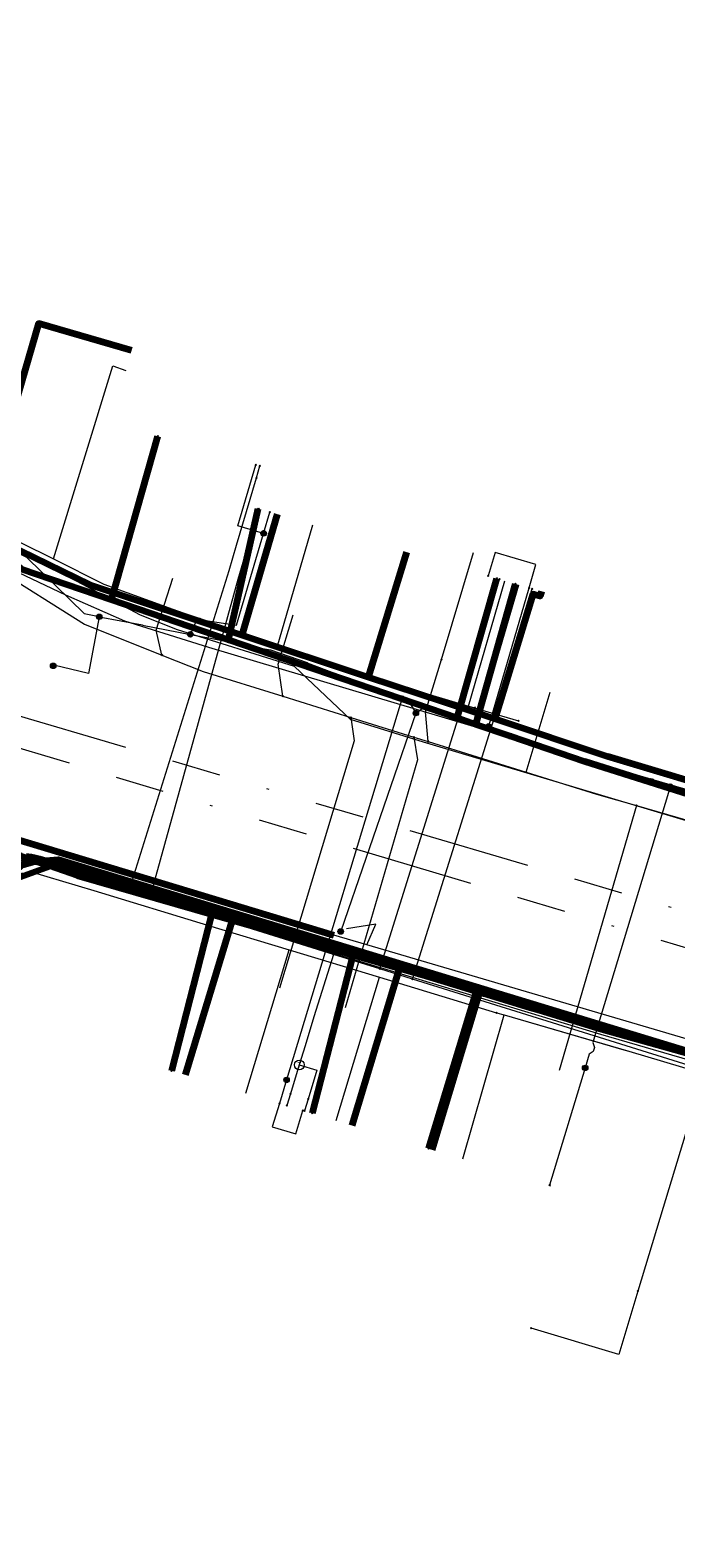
# Model space of a CAD drawing. Header units: metres. Extents: x 98902 to 136161, y 449037 to 499677.
# Tile 86 of 200: x 113505 to 113532, y 483146 to 483207. Entities that reach past the tile are written whole.
import ezdxf
from ezdxf.enums import TextEntityAlignment as Align
from ezdxf.lldxf.tags import DXFTag

# ---------------------------------------------------------------- set-up
doc = ezdxf.new("R2010")
doc.units = ezdxf.units.M
doc.linetypes.add('RI-OVERIG', pattern=[17, 5, -2, 2, -2, 0, -2, 2, -2])
for name, color, linetype, lineweight in [('B-WE-KL-DATA-G', 90, 'KL-DATA-N', 18), ('B-WE-KL-DATA_DUCT-G', 90, 'Continuous', 100), ('B-WE-KL-DATA_HULPSTUK-S', 90, 'Continuous', 25), ('B-WE-KL-DATA_KABELBED-G', 90, 'Continuous', 100), ('B-WE-KL-ET_LS-G', 190, 'KL-LS-N', 18), ('B-WE-KL-ET_LS_HULPSTUK-S', 190, 'Continuous', 25), ('B-WE-KL-ET_LS_MANTELBUIS-G', 190, 'Continuous', 100), ('B-WE-KL-ET_MS-G', 130, 'KL-MS-N', 18), ('B-WE-KL-GAS_LD-G', 50, 'KL-GAS-LD-N', 18), ('B-WE-KL-GAS_LD_HULPSTUK-S', 50, 'Continuous', 25), ('B-WE-KL-WATER-G', 170, 'KL-WATER-N', 18), ('B-WE-KL-WATER_HULPSTUK-S', 170, 'Continuous', 25), ('B-WE-RI-VRIJVERVAL-G', 210, 'RI-OVERIG', 18)]:
    doc.layers.add(name, color=color, linetype=linetype, lineweight=lineweight)
doc.styles.add('NLCS-ISO', font='NLCS-ISO.ttf')
doc.styles.get("Standard").update_dxf_attribs({"font": 'arial.ttf'})
tags = doc.linetypes.add('KL-DATA-N', pattern='A,4,-1,[101,NLCS.SHX,S=0.5,R=0,X=0,Y=0],-1,4,-1,["D",Standard,S=1,R=0,X=-0.25,Y=-0.5],-1.5', length=12.5).pattern_tags.tags
tags[18] = DXFTag(74, 10)
tags = doc.linetypes.add('KL-GAS-LD-N', pattern='A,4,-1,[69,NLCS.SHX,S=0.5,R=0,X=0,Y=0],-1,4,-1,["L",Standard,S=1,R=0,X=0.25,Y=-0.5],-2', length=13).pattern_tags.tags
tags[18] = DXFTag(74, 10)
tags = doc.linetypes.add('KL-LS-N', pattern='A,4,-1,[103,NLCS.SHX,S=0.75,R=0,X=0,Y=0],-1,4,-1,["L",Standard,S=1,R=0,X=0,Y=-0.5],-2', length=13).pattern_tags.tags
tags[18] = DXFTag(74, 10)
tags = doc.linetypes.add('KL-MS-N', pattern='A,4,-1,[103,NLCS.SHX,S=0.75,R=0,X=0,Y=0],-1,4,-1,["M",Standard,S=1,R=0,X=0,Y=-0.5],-2', length=13).pattern_tags.tags
tags[18] = DXFTag(74, 10)
doc.linetypes.add('KL-WATER-N', pattern='A,7,-0.5,[168,NLCS.SHX,S=0.75,R=0,X=0.75,Y=0],-2', length=9.5)

# ---------------------------------------------------------------- blocks, each defined once
blk = doc.blocks.new('SKL-WTB_HULP_OVERIG-SO')
at = {"color": 0, "linetype": 'ByBlock', "lineweight": 18}
for points in [[(-0.14, 0.14), (0.14, -0.14)], [(0.14, 0.14), (-0.14, -0.14)]]:
    blk.add_lwpolyline(points, dxfattribs=at)
at = {"color": 0, "linetype": 'ByBlock', "lineweight": 18, "style": 'NLCS-ISO', "flags": 1}
for tag, p in [('TYPE', (1.5, 0)), ('OMSCHRIJVING', (1.5, -3)), ('LABEL', (1.5, -1.5))]:
    blk.add_attdef(tag, p, '', height=1, dxfattribs=at)
blk = doc.blocks.new('SKL-WTB_HULP_T STUK-SO')
at = {"color": 0, "linetype": 'ByBlock', "lineweight": 18}
blk.add_circle((0, 0), 1, dxfattribs=at)
at = {"color": 0, "linetype": 'ByBlock', "lineweight": -2, "style": 'NLCS-ISO'}
blk.add_text('T', height=1, dxfattribs=at).set_placement((0, 0), align=Align.MIDDLE_CENTER)
at = {"color": 0, "linetype": 'ByBlock', "lineweight": 18, "style": 'NLCS-ISO', "flags": 1}
for tag, p in [('TYPE', (1.5, 0)), ('OMSCHRIJVING', (1.5, -3)), ('LABEL', (1.5, -1.5))]:
    blk.add_attdef(tag, p, '', height=1, dxfattribs=at)
blk = doc.blocks.new('SKL-WTB_HULP_MOF-SO')
at = {"linetype": 'ByBlock', "lineweight": 18}
h = blk.add_hatch(color=0, dxfattribs=at)
h.dxf.hatch_style = 1
h.paths.add_polyline_path([(-0.5625, 0, 1), (0.5625, 0, 1)])
at = {"color": 0, "linetype": 'ByBlock', "lineweight": 18}
blk.add_circle((0, 0), 0.5625, dxfattribs=at)
at = {"color": 0, "linetype": 'ByBlock', "lineweight": 18, "style": 'NLCS-ISO', "flags": 1}
for tag, p in [('TYPE', (1.5, 0)), ('OMSCHRIJVING', (1.5, -3)), ('LABEL', (1.5, -1.5))]:
    blk.add_attdef(tag, p, '', height=1, dxfattribs=at)

msp = doc.modelspace()

# ---------------------------------------------------------------- linework, layer by layer
at = {"layer": 'B-WE-KL-DATA-G', "flags": 128}
for points in [[(113020.432, 483573.982), (113031.658, 483566.995), (113078.845, 483538.792), (113089.848, 483532.216), (113092.564, 483530.306), (113094.655, 483528.069), (113096.405, 483524.762), (113096.939, 483521.455), (113096.89, 483518.843), (113109.036, 483512.527), (113112.87, 483510.063), (113119.857, 483521.564), (113138.482, 483504.803), (113162.747, 483483.105), (113158.238, 483478.074), (113170.674, 483466.928), (113202.517, 483438.355), (113223.332, 483420.253), (113297.237, 483354.025), (113300.048, 483353.792), (113358.552, 483301.314), (113359.602, 483296.803), (113357.13, 483294.061), (113365.216, 483286.732), (113367.912, 483284.289), (113371.537, 483288.338), (113389.927, 483271.882), (113422.275, 483243.381), (113452.111, 483216.258), (113449.253, 483213.084), (113455.3, 483207.641), (113457.177, 483209.669), (113461.69, 483205.633), (113492.702, 483178.76), (113497.063, 483174.789), (113501.879, 483172.163), (113504.847, 483173.605), (113507.331, 483172.914)], [(113507.331, 483172.914), (113528.673, 483166.452), (113565.119, 483155.838), (113563.937, 483148.945), (113594.009, 483142.822), (113594.294, 483144.268), (113594.996, 483145.515), (113596.035, 483146.503), (113597.075, 483147.127), (113597.229, 483147.546), (113598.769, 483153.034), (113598.841, 483153.333), (113597.698, 483154.139), (113597.022, 483155.309), (113596.58, 483156.661), (113596.427, 483158.216), (113598.218, 483166.781), (113600.505, 483176.868), (113602.972, 483185.946), (113608.992, 483204.592), (113628.016, 483249.972), (113631.164, 483260.76), (113633.013, 483265.623), (113634.927, 483273.082), (113638.976, 483277.953), (113656.468, 483297.308), (113658.184, 483298.512), (113661.793, 483302.376), (113658.395, 483308.847), (113664.488, 483315.796), (113674.26, 483326.94), (113683.204, 483335.996), (113688.99, 483342.874), (113690.436, 483342.456), (113692.091, 483344.122), (113736.579, 483388.052), (113744.512, 483399.419), (113761.002, 483417.189), (113787.611, 483443.35), (113794.377, 483450.284)], [(113404.749, 483163.56), (113413.44, 483173.292), (113416.335, 483176.471), (113419.968, 483180.459), (113423.284, 483184.1), (113427.055, 483188.24), (113444.29, 483207.409), (113444.841, 483208.023), (113449.324, 483213.02), (113455.041, 483207.873), (113457.364, 483210.24), (113467.006, 483201.615), (113472.511, 483196.691), (113479.036, 483190.875), (113485.827, 483185.107), (113492.16, 483179.266), (113494.82, 483176.559), (113495.09, 483175.96), (113502.534, 483171.939), (113502.906, 483172.333), (113503.734, 483172.981), (113505.581, 483173.498), (113506.539, 483173.574), (113513.739, 483171.376), (113520.53, 483169.303), (113523.788, 483168.309), (113557.287, 483158.117), (113559.646, 483157.38), (113564.872, 483155.749), (113564.906, 483155.739), (113565.089, 483155.682), (113598.693, 483145.195), (113608.107, 483142.531), (113611.716, 483141.765), (113614.366, 483151.268), (113614.447, 483151.557)], [(113614.447, 483151.557), (113614.366, 483151.268), (113611.716, 483141.765), (113608.107, 483142.531), (113598.693, 483145.195), (113565.089, 483155.682), (113564.906, 483155.739), (113564.872, 483155.749), (113559.646, 483157.38), (113557.287, 483158.117), (113523.788, 483168.309), (113520.53, 483169.303), (113513.739, 483171.376), (113506.539, 483173.574), (113505.581, 483173.498), (113503.734, 483172.981), (113502.906, 483172.333), (113502.534, 483171.939), (113495.09, 483175.96), (113494.82, 483176.559), (113492.16, 483179.266), (113485.827, 483185.107), (113479.036, 483190.875), (113472.511, 483196.691), (113467.006, 483201.615), (113457.364, 483210.24), (113455.041, 483207.873), (113449.324, 483213.02), (113444.841, 483208.023), (113444.618, 483208.223)], [(113614.447, 483151.557), (113614.366, 483151.268), (113611.716, 483141.765), (113608.107, 483142.531), (113598.693, 483145.195), (113597.65, 483145.397), (113596.682, 483145.316), (113595.633, 483144.913), (113594.867, 483144.228), (113594.242, 483143.259), (113594.047, 483142.859), (113593.745, 483141.041), (113563.261, 483146.12), (113564.906, 483155.739), (113564.872, 483155.749), (113566.757, 483166.709), (113556.366, 483169.554), (113551.426, 483171.037), (113528.959, 483177.785), (113524.355, 483179.31), (113519.191, 483181.022), (113514.036, 483182.73), (113507.835, 483184.785), (113503.275, 483186.997), (113503.048, 483187.107), (113495.376, 483193.719), (113484.833, 483203.159), (113477.531, 483209.739), (113473.987, 483212.937)], [(113614.447, 483151.557), (113614.366, 483151.268), (113611.716, 483141.765), (113608.107, 483142.531), (113598.693, 483145.195), (113565.089, 483155.682), (113564.906, 483155.739), (113564.872, 483155.749), (113559.646, 483157.38), (113557.287, 483158.117), (113523.788, 483168.309), (113520.53, 483169.303), (113513.739, 483171.376), (113506.539, 483173.574), (113505.581, 483173.498), (113503.734, 483172.981), (113502.906, 483172.333), (113502.534, 483171.939), (113495.09, 483175.96), (113494.82, 483176.559), (113492.16, 483179.266), (113485.827, 483185.107), (113479.036, 483190.875), (113472.511, 483196.691), (113467.006, 483201.615), (113457.364, 483210.24), (113455.041, 483207.873), (113452.824, 483205.245), (113450.179, 483202.109), (113436.045, 483185.383), (113432.842, 483181.812), (113428.579, 483177.053), (113426.71, 483174.967), (113418.572, 483165.883), (113411.507, 483157.998)], [(113509.536, 483194.343), (113505.744, 483195.45), (113503.275, 483186.997), (113507.835, 483184.785), (113514.036, 483182.73), (113519.191, 483181.022), (113524.355, 483179.31), (113528.959, 483177.785), (113551.426, 483171.037), (113551.512, 483171.325)], [(113495.588, 483193.92), (113500.245, 483189.761), (113502.596, 483188.006), (113505.006, 483186.514), (113506.36, 483185.84)], [(113506.36, 483185.84), (113508.78, 483193.72), (113509.3, 483193.53)], [(113479.937, 483189.727), (113484.465, 483185.653), (113488.072, 483182.408), (113493.177, 483177.814), (113495.595, 483175.64), (113496.999, 483175.318), (113501.291, 483172.755), (113501.736, 483172.554), (113505.441, 483173.08), (113507.997, 483172.305), (113512.632, 483170.9), (113515.976, 483169.887), (113519.654, 483168.772), (113524.431, 483167.324), (113524.744, 483167.233), (113529.826, 483165.752), (113533.434, 483164.687), (113535.409, 483164.061), (113555.493, 483158.388), (113556.905, 483157.96)], [(113551.512, 483171.325), (113551.426, 483171.037), (113528.959, 483177.785), (113524.355, 483179.31), (113519.191, 483181.022), (113514.036, 483182.73), (113515.478, 483187.665)], [(113515.481, 483182.245), (113516.938, 483187.234)], [(113506.36, 483185.84), (113508.414, 483184.817), (113511.219, 483183.796)], [(113551.512, 483171.325), (113551.426, 483171.037), (113528.959, 483177.785), (113524.355, 483179.31), (113519.191, 483181.022), (113520.751, 483186.121)], [(113523.281, 483179.839), (113524.772, 483184.946)], [(113523.849, 483179.669), (113525.342, 483184.779)], [(113551.512, 483171.325), (113551.426, 483171.037), (113528.959, 483177.785), (113524.355, 483179.31), (113525.913, 483184.404), (113526.204, 483184.319), (113526.26, 483184.511), (113526.261, 483184.516)], [(113511.219, 483183.796), (113512.335, 483183.39)], [(113512.335, 483183.39), (113515.481, 483182.245)], [(113515.481, 483182.245), (113517.344, 483181.568), (113520.746, 483180.595), (113523.281, 483179.839)], [(113523.281, 483179.839), (113523.539, 483179.762)], [(113523.539, 483179.762), (113523.849, 483179.669)], [(113523.849, 483179.669), (113525.326, 483179.229)], [(113535.736, 483055.776), (113537.273, 483064.992), (113543.547, 483102.626), (113545.789, 483116.078), (113547.565, 483115.791), (113549.983, 483115.399), (113551.74, 483125.68), (113554.063, 483139.264), (113555.126, 483145.481), (113557.287, 483158.117), (113523.788, 483168.309), (113520.53, 483169.303), (113513.739, 483171.376), (113506.539, 483173.574), (113505.581, 483173.498), (113503.734, 483172.981), (113502.906, 483172.333), (113502.534, 483171.939), (113500.921, 483169.213), (113499.883, 483167.46), (113499.177, 483166.266), (113498.47, 483165.072), (113497.786, 483163.916), (113497.202, 483162.93), (113493.983, 483157.491), (113492.651, 483155.241), (113485.853, 483159.265), (113480.133, 483149.324), (113478.277, 483145.936), (113475.299, 483140.497), (113472.339, 483135.092), (113467.475, 483126.209), (113462.974, 483116.85), (113462.597, 483115.959)], [(113494.241, 483157.339), (113493.983, 483157.491), (113497.202, 483162.93), (113497.786, 483163.916), (113498.47, 483165.072), (113499.177, 483166.266), (113499.883, 483167.46), (113500.921, 483169.213), (113502.534, 483171.939), (113502.906, 483172.333), (113503.734, 483172.981), (113505.581, 483173.498), (113506.539, 483173.574), (113513.739, 483171.376), (113511.743, 483164.786)], [(113494.241, 483157.339), (113493.983, 483157.491), (113497.202, 483162.93), (113497.786, 483163.916), (113498.47, 483165.072), (113499.177, 483166.266), (113499.883, 483167.46), (113500.921, 483169.213), (113502.534, 483171.939), (113502.906, 483172.333), (113503.734, 483172.981), (113505.581, 483173.498), (113506.539, 483173.574), (113513.739, 483171.376), (113520.53, 483169.303), (113523.788, 483168.309), (113521.799, 483161.737)], [(113494.241, 483157.339), (113493.983, 483157.491), (113497.202, 483162.93), (113497.786, 483163.916), (113498.47, 483165.072), (113499.177, 483166.266), (113499.883, 483167.46), (113500.921, 483169.213), (113502.534, 483171.939), (113502.906, 483172.333), (113503.734, 483172.981), (113505.581, 483173.498), (113506.539, 483173.574), (113513.739, 483171.376), (113520.53, 483169.303), (113518.538, 483162.724)], [(113502.534, 483171.939), (113502.906, 483172.333), (113503.734, 483172.981), (113505.581, 483173.498), (113506.539, 483173.574), (113513.739, 483171.376)], [(113505.441, 483173.08), (113507.997, 483172.305)], [(113507.997, 483172.305), (113512.632, 483170.9)], [(113513.739, 483171.376), (113520.53, 483169.303)], [(113512.632, 483170.9), (113515.976, 483169.887)], [(113514.206, 483164.041), (113515.976, 483169.887)], [(113515.976, 483169.887), (113519.654, 483168.772)], [(113520.53, 483169.303), (113523.788, 483168.309)], [(113517.885, 483162.927), (113519.654, 483168.772)], [(113519.654, 483168.772), (113524.431, 483167.324)], [(113523.788, 483168.309), (113557.287, 483158.117)], [(113523.056, 483161.361), (113524.744, 483167.233)], [(113524.431, 483167.324), (113524.744, 483167.233)], [(113524.744, 483167.233), (113529.625, 483165.811), (113529.826, 483165.752), (113533.434, 483164.687), (113535.409, 483164.061), (113555.493, 483158.388), (113556.905, 483157.96)]]:
    msp.add_lwpolyline(points, dxfattribs=at)
at = {"layer": 'B-WE-KL-DATA_DUCT-G', "flags": 128}
msp.add_lwpolyline([(113389.894, 483271.845), (113400.789, 483262.62), (113417.878, 483247.318), (113452.082, 483216.096), (113449.324, 483213.02), (113455.041, 483207.873), (113457.364, 483210.24), (113478.579, 483191.263), (113486.645, 483184.412), (113492.702, 483178.761), (113494.82, 483176.559), (113495.09, 483175.96), (113502.534, 483171.939), (113502.906, 483172.333), (113503.734, 483172.981), (113505.581, 483173.498), (113506.539, 483173.574), (113555.264, 483158.748), (113598.693, 483145.195), (113608.107, 483142.531), (113611.716, 483141.765), (113614.447, 483151.557)], dxfattribs=at)
at = {"layer": 'B-WE-KL-DATA_KABELBED-G', "flags": 128}
for points in [[(113509.536, 483194.343), (113505.744, 483195.45), (113503.275, 483186.997)], [(113502.236, 483187.927), (113505.055, 483185.416), (113508.72, 483184.165), (113510.607, 483190.852)], [(113528.021, 483177.576), (113524.995, 483178.609), (113523.589, 483179.089), (113522.825, 483179.35), (113513.5, 483182.533), (113508.72, 483184.165), (113505.055, 483185.416), (113502.236, 483187.927), (113501.732, 483188.376)], [(113513.5, 483182.533), (113514.709, 483187.885)], [(113515.478, 483187.665), (113514.036, 483182.73)], [(113514.036, 483182.73), (113507.835, 483184.785), (113503.275, 483186.997)], [(113520.751, 483186.121), (113519.191, 483181.022)], [(113524.995, 483178.609), (113523.589, 483179.089), (113522.825, 483179.35), (113524.436, 483185.044)], [(113524.995, 483178.609), (113523.589, 483179.089), (113525.204, 483184.82)], [(113526.26, 483184.511), (113526.204, 483184.319), (113525.913, 483184.404), (113524.355, 483179.31)], [(113526.261, 483184.516), (113526.26, 483184.511)], [(113519.191, 483181.022), (113514.036, 483182.73)], [(113524.355, 483179.31), (113519.191, 483181.022)], [(113551.426, 483171.037), (113528.959, 483177.785), (113524.355, 483179.31)], [(113563.18, 483167.576), (113536.793, 483174.803), (113528.021, 483177.576)], [(113501.465, 483171.947), (113501.801, 483171.748), (113501.85, 483171.719), (113502.091, 483171.577), (113502.599, 483171.276), (113502.662, 483171.329), (113504.099, 483172.539), (113505.359, 483173.599), (113505.443, 483173.67)], [(113506.202, 483173.305), (113505.359, 483173.599), (113505.041, 483173.71), (113504.906, 483173.757), (113504.862, 483173.709), (113503.618, 483172.364), (113502.662, 483171.329), (113502.602, 483171.264), (113502.089, 483171.574), (113501.849, 483171.719)], [(113502.534, 483171.939), (113502.906, 483172.333), (113503.734, 483172.981), (113505.581, 483173.498), (113506.539, 483173.574), (113513.739, 483171.376)], [(113505.443, 483173.67), (113505.243, 483173.697)], [(113522.991, 483168.38), (113521.565, 483168.812), (113505.788, 483173.588), (113505.617, 483173.634), (113505.443, 483173.67)], [(113501.849, 483171.719), (113501.85, 483171.719), (113502.264, 483171.87), (113503.618, 483172.364), (113504.099, 483172.539), (113506.202, 483173.305)], [(113563.962, 483156.095), (113563.944, 483156.1), (113555.261, 483158.644), (113555.244, 483158.649), (113546.547, 483161.659), (113546.461, 483161.683), (113528.751, 483166.741), (113521.565, 483168.812), (113518.571, 483169.674), (113507.329, 483172.914), (113506.202, 483173.305)], [(113512.804, 483171.336), (113511.169, 483164.96)], [(113511.743, 483164.786), (113513.739, 483171.376)], [(113513.739, 483171.376), (113520.53, 483169.303)], [(113518.571, 483169.674), (113516.912, 483163.221)], [(113518.538, 483162.724), (113520.53, 483169.303)], [(113520.53, 483169.303), (113523.788, 483168.309)], [(113523.901, 483168.104), (113523.595, 483168.197), (113521.656, 483161.785)], [(113521.799, 483161.737), (113523.788, 483168.309)], [(113525.798, 483167.529), (113523.901, 483168.104), (113523.595, 483168.197), (113522.991, 483168.38)], [(113523.788, 483168.309), (113557.287, 483158.117)], [(113545.254, 483162.021), (113528.73, 483166.643), (113526.196, 483167.409), (113525.798, 483167.529)]]:
    msp.add_lwpolyline(points, dxfattribs=at)
at = {"layer": 'B-WE-KL-ET_LS-G', "flags": 128}
for points in [[(113577.607, 483149.739), (113577.723, 483150.68), (113564.501, 483152.894), (113566.433, 483164.309), (113566.602, 483165.306), (113562.27, 483166.671), (113559.79, 483168.186), (113558.26, 483167.546), (113556.521, 483168.088), (113556.695, 483168.767), (113555.548, 483169.125), (113555.379, 483168.465), (113551.814, 483169.457), (113551.888, 483169.747), (113550.924, 483170.015), (113550.85, 483169.725), (113542.764, 483171.973), (113539.317, 483173.018), (113521.455, 483178.36), (113518.474, 483179.289), (113516.189, 483181.451), (113511.413, 483182.944), (113509.908, 483183.54), (113506.02, 483185.616), (113504.886, 483186.32), (113503.372, 483184.637), (113500.686, 483186.737), (113486.357, 483199.651), (113486.274, 483199.726), (113466.48, 483218), (113458.825, 483209.545), (113452.389, 483215.258), (113446.402, 483208.648), (113429.026, 483189.023), (113428.858, 483188.23), (113405.897, 483162.615)], [(113514.928, 483186.882), (113514.649, 483186.965), (113513.881, 483187.189), (113514.609, 483189.682)], [(113514.928, 483186.882), (113515.184, 483187.746)], [(113503.55, 483186.77), (113505.28, 483185.9), (113505.28, 483185.89), (113507.6, 483183.61), (113508.22, 483183.49), (113508.22, 483183.48), (113509.98, 483183.15), (113509.98, 483183.14), (113511.938, 483182.762), (113512.83, 483182.59), (113514.47, 483182.27), (113514.47, 483182.26), (113515.21, 483182.13), (113516.7, 483181.61), (113516.7, 483181.6), (113520.582, 483180.137), (113520.84, 483180.04), (113521.14, 483179.56), (113521.14, 483179.55), (113521.59, 483179.88), (113521.93, 483179.77), (113521.93, 483179.76), (113524.105, 483179.002), (113527.15, 483177.94), (113527.15, 483177.93), (113528.67, 483177.4), (113528.67, 483177.39), (113528.83, 483177.35), (113530.73, 483176.78), (113530.73, 483176.77)], [(113511.938, 483182.762), (113512.223, 483183.386), (113513.818, 483183.14), (113514.928, 483186.882)], [(113525.758, 483184.658), (113526.038, 483185.618), (113524.37, 483186.105), (113524.09, 483185.145)], [(113524.105, 483179.002), (113524.191, 483179.245), (113525.758, 483184.658)], [(113508.22, 483183.48), (113507.78, 483181.17), (113506.37, 483181.5), (113506.35, 483181.49), (113506.34, 483181.48)], [(113520.582, 483180.137), (113520.494, 483179.903), (113515.863, 483164.584)], [(113521.14, 483179.55), (113518.08, 483170.65), (113518.07, 483170.64)], [(113531.52, 483176.548), (113531.453, 483176.307), (113528.554, 483166.749)], [(113530.73, 483176.77), (113531.52, 483176.548), (113531.69, 483176.5), (113542.59, 483173.16), (113542.59, 483173.15), (113555.01, 483169.353), (113556.23, 483168.98), (113556.89, 483168.76), (113559.65, 483167.86), (113559.65, 483167.85)], [(113577.013, 483149.826), (113577.102, 483150.445), (113563.976, 483152.753), (113564.502, 483156.591), (113558.466, 483158.402), (113540.616, 483163.769), (113540.301, 483163.862), (113519.142, 483170.095), (113517.793, 483170.492), (113504.392, 483174.544), (113501.99, 483172.704), (113493.654, 483158.589), (113479.956, 483134.982), (113479.886, 483134.245), (113480.012, 483133.354), (113480.306, 483132.424), (113480.712, 483131.647), (113481.147, 483131.022), (113481.715, 483130.557), (113482.504, 483130.059), (113483.879, 483129.333), (113484.118, 483128.868), (113484.256, 483128.344), (113483.21, 483125.192), (113480.139, 483115.459), (113476.647, 483104.398)], [(113519.142, 483170.095), (113519.506, 483170.944), (113518.303, 483170.741)], [(113528.554, 483166.749), (113528.359, 483166.105), (113528.428, 483165.906), (113528.379, 483165.746), (113528.215, 483165.632), (113528.046, 483165.074)], [(113528.046, 483165.074), (113526.598, 483160.289)], [(113515.863, 483164.584), (113515.573, 483163.627)], [(113515.573, 483163.627), (113515.283, 483162.67), (113516.239, 483162.38), (113516.528, 483163.337)]]:
    msp.add_lwpolyline(points, dxfattribs=at)
at = {"layer": 'B-WE-KL-ET_LS_MANTELBUIS-G', "flags": 128}
msp.add_lwpolyline([(113504.392, 483174.544), (113517.793, 483170.492)], dxfattribs=at)
at = {"layer": 'B-WE-KL-ET_MS-G', "flags": 128}
msp.add_lwpolyline([(113491.7, 483454.93), (113486.87, 483449.22), (113486.63, 483448.44), (113486.93, 483447.68), (113492.45, 483442.73), (113491.06, 483441.16), (113488.86, 483438.7), (113489.68, 483437.97), (113494.88, 483432.85), (113495.19, 483431.77), (113492.03, 483429.76), (113488.89, 483426.2), (113471.56, 483405.33), (113436.6, 483366.58), (113433.13, 483362.71), (113427.83, 483356.82), (113386.17, 483310.4), (113379.57, 483302.31), (113379.05, 483301.05), (113379.05, 483299.66), (113380.61, 483297.04), (113382.93, 483294.58), (113391.81, 483286.61), (113455.98, 483228.92), (113461.17, 483224.22), (113465.62, 483220.2), (113490.45, 483198.04), (113502.55, 483186.78), (113504.64, 483185.42), (113506.84, 483184.37), (113509.25, 483183.32), (113512.68, 483182.24), (113528.85, 483177.41), (113556.33, 483169.37), (113565.65, 483166.1), (113566.93, 483165.65), (113568.31, 483164.43), (113567.92, 483162.16), (113566.91, 483156.25), (113565.61, 483148.65), (113565.2, 483146.27)], dxfattribs=at)
at = {"layer": 'B-WE-KL-GAS_LD-G', "flags": 128}
for points in [[(113514.634, 483189.154), (113514.774, 483189.634)], [(113509.446, 483172.307), (113513.527, 483185.365), (113513.828, 483186.396), (113514.634, 483189.154)], [(113510.297, 483172.041), (113513.893, 483185.012), (113514.26, 483186.27), (113514.73, 483187.879)], [(113519.669, 483169.111), (113523.408, 483181.074), (113523.727, 483182.166), (113524.557, 483185.009)], [(113525.741, 483184.142), (113525.881, 483184.622)], [(113521.004, 483168.694), (113524.763, 483180.718), (113525.051, 483181.779), (113525.741, 483184.142)], [(113564.115, 483155.915), (113555.198, 483158.354), (113553.696, 483158.767), (113546.405, 483160.772), (113532.94, 483164.967), (113528.629, 483166.31), (113521.004, 483168.694), (113519.669, 483169.111), (113517.773, 483169.704), (113510.297, 483172.041), (113509.446, 483172.307), (113507.347, 483172.963), (113504.474, 483173.831), (113501.844, 483173.426), (113500.635, 483170.815), (113496.56, 483173.65), (113495.812, 483174.305)], [(113517.773, 483169.704), (113516.976, 483167.155), (113516.618, 483165.972), (113516.383, 483165.196)], [(113516.383, 483165.196), (113516.025, 483164.013)], [(113516.383, 483165.196), (113517.1, 483164.979), (113516.742, 483163.796)], [(113532.94, 483164.967), (113532.386, 483163.189), (113531.096, 483158.927), (113530.198, 483155.96)], [(113516.025, 483164.013), (113515.88, 483163.534)], [(113516.742, 483163.796), (113516.597, 483163.317)], [(113530.198, 483155.96), (113529.416, 483153.376), (113525.838, 483154.459)]]:
    msp.add_lwpolyline(points, dxfattribs=at)
at = {"layer": 'B-WE-KL-WATER-G', "flags": 128}
for points in [[(113465.802, 483219.204), (113466.216, 483218.831), (113470.878, 483214.636), (113476.73, 483209.37), (113477.25, 483208.902), (113483.122, 483203.617), (113483.197, 483203.55), (113490.036, 483197.582), (113500, 483188.625), (113503.893, 483185.522), (113507.615, 483183.183), (113510.778, 483181.92), (113512.458, 483181.25), (113515.714, 483180.236), (113518.483, 483179.373), (113521.062, 483178.569), (113521.635, 483178.391), (113525.645, 483177.142), (113528.51, 483176.249), (113530.143, 483175.776), (113556.142, 483168.237), (113559.024, 483167.401), (113559.505, 483167.262), (113564.501, 483165.813), (113566.011, 483166.873), (113567.685, 483176.659), (113568.516, 483180.063), (113570.717, 483189.085), (113570.879, 483189.581), (113574.187, 483199.702), (113574.249, 483199.892), (113578.132, 483212.009), (113578.492, 483213.048), (113580.982, 483220.229), (113576.93, 483230.368), (113576.703, 483230.937), (113576.558, 483231.337), (113576.415, 483231.617), (113575.378, 483233.659), (113575.008, 483234.387), (113578.675, 483242.385), (113579.008, 483243.112), (113582.166, 483250), (113583.588, 483253.101), (113584.413, 483253.972), (113584.619, 483254.19), (113587.714, 483257.459), (113589.072, 483258.894), (113589.291, 483259.134), (113592.919, 483263.1), (113593.729, 483263.986), (113599.209, 483269.977), (113601.49, 483272.471), (113609.398, 483281.117), (113609.604, 483281.343), (113615.178, 483287.526), (113618.593, 483291.314), (113622.093, 483295.197), (113622.964, 483296.162), (113623.116, 483296.331), (113623.853, 483297.148), (113630.615, 483304.65), (113630.716, 483306.039), (113630.771, 483306.798), (113634.354, 483311.108), (113635.595, 483312.547), (113635.486, 483319.084), (113634.953, 483319.538), (113634.647, 483319.798), (113630.774, 483323.117), (113630.101, 483323.694), (113617.899, 483334.786), (113615.575, 483336.837), (113612.357, 483339.678), (113609.432, 483342.259), (113603.754, 483347.23), (113601.309, 483349.446), (113598.008, 483352.438), (113595.563, 483354.654), (113591.291, 483358.576), (113580.932, 483368.086), (113577.469, 483371.268), (113572.658, 483375.689), (113571.185, 483377.042), (113567.574, 483380.359), (113564.626, 483383.068), (113561.638, 483386.02), (113558.555, 483386.687), (113558.551, 483386.691), (113552.887, 483391.655), (113550.476, 483393.768), (113546.532, 483397.224), (113542.615, 483400.658), (113538.52, 483404.247), (113536.034, 483406.426), (113520.445, 483421.195), (113519.833, 483421.754), (113507.824, 483432.725), (113504.574, 483435.694), (113504.337, 483435.911)], [(113522.18, 483181.74), (113523.494, 483186.106)], [(113510.778, 483181.92), (113510.547, 483182.94), (113511.219, 483185.056)], [(113515.714, 483180.236), (113515.521, 483181.54), (113516.129, 483183.561)], [(113521.635, 483178.391), (113521.537, 483179.604), (113522.18, 483181.74)], [(113525.645, 483177.142), (113526.625, 483180.398)], [(113518.483, 483179.373), (113518.618, 483178.413), (113515.574, 483168.322)], [(113521.062, 483178.569), (113521.21, 483177.639), (113518.256, 483167.531)], [(113530.143, 483175.776), (113526.985, 483164.968)]]:
    msp.add_lwpolyline(points, dxfattribs=at)
at = {"layer": 'B-WE-RI-VRIJVERVAL-G', "flags": 128}
for points in [[(113504.49, 483179.57), (113573.88, 483159.21)], [(113502.2, 483178.95), (113571.87, 483158.09)]]:
    msp.add_lwpolyline(points, dxfattribs=at)

# ---------------------------------------------------------------- block references
at = {"layer": 'B-WE-KL-DATA_HULPSTUK-S', "xscale": 0.2, "yscale": 0.2, "zscale": 0.2}
for name, p in [('SKL-WTB_HULP_OVERIG-SO', (113510.607, 483190.852)), ('SKL-WTB_HULP_OVERIG-SO', (113514.709, 483187.885)), ('SKL-WTB_HULP_OVERIG-SO', (113524.436, 483185.044)), ('SKL-WTB_HULP_OVERIG-SO', (113525.204, 483184.82)), ('SKL-WTB_HULP_OVERIG-SO', (113512.334, 483183.39)), ('SKL-WTB_HULP_MOF-SO', (113513.5, 483182.533)), ('SKL-WTB_HULP_OVERIG-SO', (113513.5, 483182.533)), ('SKL-WTB_HULP_OVERIG-SO', (113523.538, 483179.762)), ('SKL-WTB_HULP_OVERIG-SO', (113525.325, 483179.229)), ('SKL-WTB_HULP_MOF-SO', (113524.995, 483178.609)), ('SKL-WTB_HULP_OVERIG-SO', (113524.995, 483178.609)), ('SKL-WTB_HULP_OVERIG-SO', (113524.995, 483178.609)), ('SKL-WTB_HULP_OVERIG-SO', (113528.021, 483177.576)), ('SKL-WTB_HULP_OVERIG-SO', (113528.021, 483177.576)), ('SKL-WTB_HULP_OVERIG-SO', (113505.443, 483173.67)), ('SKL-WTB_HULP_OVERIG-SO', (113505.443, 483173.67)), ('SKL-WTB_HULP_OVERIG-SO', (113505.443, 483173.67)), ('SKL-WTB_HULP_OVERIG-SO', (113505.441, 483173.08)), ('SKL-WTB_HULP_OVERIG-SO', (113506.202, 483173.305)), ('SKL-WTB_HULP_OVERIG-SO', (113506.202, 483173.305)), ('SKL-WTB_HULP_OVERIG-SO', (113506.202, 483173.305)), ('SKL-WTB_HULP_OVERIG-SO', (113512.632, 483170.9)), ('SKL-WTB_HULP_MOF-SO', (113512.804, 483171.336)), ('SKL-WTB_HULP_OVERIG-SO', (113512.804, 483171.336)), ('SKL-WTB_HULP_MOF-SO', (113518.571, 483169.674)), ('SKL-WTB_HULP_OVERIG-SO', (113518.571, 483169.674)), ('SKL-WTB_HULP_OVERIG-SO', (113522.991, 483168.38)), ('SKL-WTB_HULP_OVERIG-SO', (113522.991, 483168.38)), ('SKL-WTB_HULP_MOF-SO', (113523.901, 483168.104)), ('SKL-WTB_HULP_OVERIG-SO', (113523.901, 483168.104)), ('SKL-WTB_HULP_OVERIG-SO', (113524.431, 483167.324)), ('SKL-WTB_HULP_OVERIG-SO', (113525.798, 483167.529)), ('SKL-WTB_HULP_OVERIG-SO', (113525.798, 483167.529)), ('SKL-WTB_HULP_OVERIG-SO', (113511.169, 483164.96)), ('SKL-WTB_HULP_OVERIG-SO', (113516.912, 483163.221)), ('SKL-WTB_HULP_OVERIG-SO', (113521.656, 483161.785))]:
    msp.add_blockref(name, p, dxfattribs=at)
at = {"layer": 'B-WE-KL-ET_LS_HULPSTUK-S', "xscale": 0.2, "yscale": 0.2, "zscale": 0.2}
for name, p in [('SKL-WTB_HULP_OVERIG-SO', (113514.609, 483189.682)), ('SKL-WTB_HULP_OVERIG-SO', (113515.184, 483187.746)), ('SKL-WTB_HULP_MOF-SO', (113514.928, 483186.882)), ('SKL-WTB_HULP_OVERIG-SO', (113524.09, 483185.145)), ('SKL-WTB_HULP_OVERIG-SO', (113525.758, 483184.658)), ('SKL-WTB_HULP_MOF-SO', (113508.22, 483183.48)), ('SKL-WTB_HULP_MOF-SO', (113511.938, 483182.762)), ('SKL-WTB_HULP_MOF-SO', (113506.34, 483181.48)), ('SKL-WTB_HULP_MOF-SO', (113520.582, 483180.137)), ('SKL-WTB_HULP_MOF-SO', (113521.14, 483179.55)), ('SKL-WTB_HULP_MOF-SO', (113524.105, 483179.002)), ('SKL-WTB_HULP_MOF-SO', (113530.73, 483176.77)), ('SKL-WTB_HULP_MOF-SO', (113531.52, 483176.548)), ('SKL-WTB_HULP_MOF-SO', (113518.07, 483170.64)), ('SKL-WTB_HULP_MOF-SO', (113528.554, 483166.749)), ('SKL-WTB_HULP_MOF-SO', (113528.046, 483165.074)), ('SKL-WTB_HULP_MOF-SO', (113515.863, 483164.584)), ('SKL-WTB_HULP_OVERIG-SO', (113515.573, 483163.627)), ('SKL-WTB_HULP_OVERIG-SO', (113516.528, 483163.337)), ('SKL-WTB_HULP_OVERIG-SO', (113526.598, 483160.289))]:
    msp.add_blockref(name, p, dxfattribs=at)
at = {"layer": 'B-WE-KL-GAS_LD_HULPSTUK-S', "xscale": 0.2, "yscale": 0.2, "zscale": 0.2}
for name, p in [('SKL-WTB_HULP_OVERIG-SO', (113514.774, 483189.634)), ('SKL-WTB_HULP_OVERIG-SO', (113514.634, 483189.154)), ('SKL-WTB_HULP_OVERIG-SO', (113514.73, 483187.879)), ('SKL-WTB_HULP_OVERIG-SO', (113524.557, 483185.009)), ('SKL-WTB_HULP_OVERIG-SO', (113525.881, 483184.622)), ('SKL-WTB_HULP_OVERIG-SO', (113525.741, 483184.142)), ('SKL-WTB_HULP_OVERIG-SO', (113509.446, 483172.307)), ('SKL-WTB_HULP_OVERIG-SO', (113510.297, 483172.041)), ('SKL-WTB_HULP_OVERIG-SO', (113517.773, 483169.704)), ('SKL-WTB_HULP_OVERIG-SO', (113519.669, 483169.111)), ('SKL-WTB_HULP_OVERIG-SO', (113521.004, 483168.694)), ('SKL-WTB_HULP_T STUK-SO', (113516.383, 483165.196)), ('SKL-WTB_HULP_OVERIG-SO', (113515.88, 483163.534)), ('SKL-WTB_HULP_OVERIG-SO', (113516.025, 483164.013)), ('SKL-WTB_HULP_OVERIG-SO', (113516.742, 483163.796)), ('SKL-WTB_HULP_OVERIG-SO', (113516.597, 483163.317)), ('SKL-WTB_HULP_OVERIG-SO', (113530.198, 483155.96)), ('SKL-WTB_HULP_OVERIG-SO', (113525.838, 483154.459))]:
    msp.add_blockref(name, p, dxfattribs=at)
at = {"layer": 'B-WE-KL-WATER_HULPSTUK-S', "xscale": 0.2, "yscale": 0.2, "zscale": 0.2}
for p in [(113510.778, 483181.92), (113522.18, 483181.74), (113515.714, 483180.236), (113518.483, 483179.373), (113521.062, 483178.569), (113521.635, 483178.391), (113525.645, 483177.142), (113530.143, 483175.776)]:
    msp.add_blockref('SKL-WTB_HULP_OVERIG-SO', p, dxfattribs=at)

doc.saveas('drawing.dxf')
